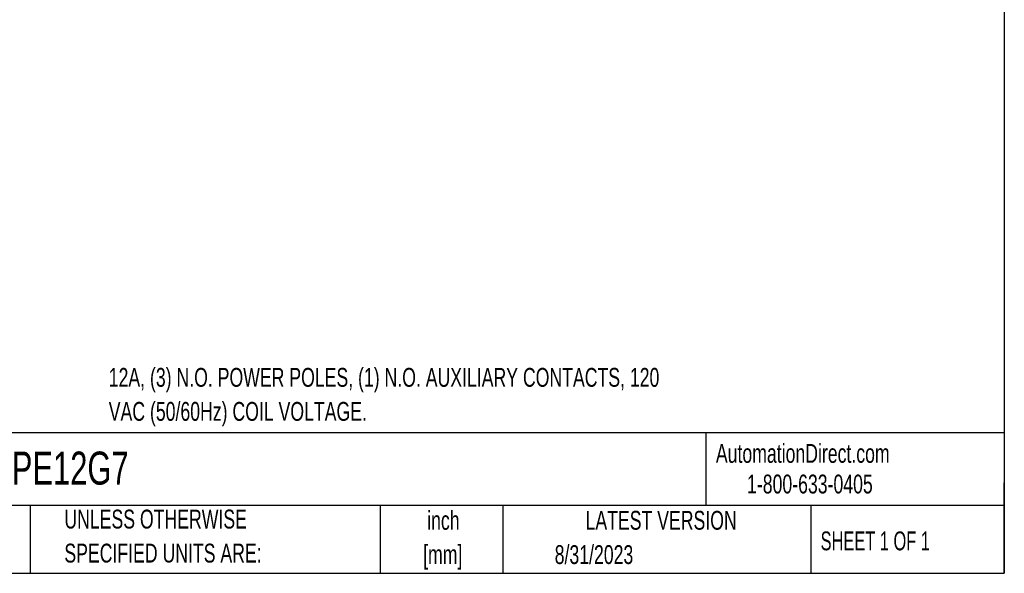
# Model space of a CAD drawing. Header units: inches. Extents: x 0.5 to 21.5, y 0.5 to 16.5.
# Tile 4 of 20: x 12.8 to 21.5, y 0.5 to 5.4. Entities that reach past the tile are written whole.
import ezdxf

# ---------------------------------------------------------------- set-up
doc = ezdxf.new("R2010")
doc.units = ezdxf.units.IN
doc.header["$LTSCALE"] = 2
doc.header["$MEASUREMENT"] = 0
doc.layers.add('TEXT', color=140, linetype='Continuous', lineweight=25)
doc.styles.add('SLDTEXTSTYLE0', font='TXT', dxfattribs={"width": 0.7})
doc.styles.add('SLDTEXTSTYLE1', font='TXT', dxfattribs={"width": 0.65})

# ---------------------------------------------------------------- blocks, each defined once
blk = doc.blocks.new('SW_NOTE_0')
at = {"layer": 'TEXT', "color": 0, "char_height": 0.166667, "attachment_point": 1, "style": 'SLDTEXTSTYLE0'}
for s, insert in [('12A, (3) N.O. POWER POLES, (1) N.O. AUXILIARY CONTACTS, 120', (0, 0.2148)), ('VAC (50/60Hz) COIL VOLTAGE.', (0, -0.0861))]:
    blk.add_mtext(s, dxfattribs=dict(at, insert=insert))
blk = doc.blocks.new('SW_NOTE_0_1')
at = {"layer": 'TEXT', "color": 0, "char_height": 0.16667, "attachment_point": 2, "style": 'SLDTEXTSTYLE0'}
for s, insert in [('inch', (0.25, 0.2148)), ('[mm]', (0.2444, -0.0861))]:
    blk.add_mtext(s, dxfattribs=dict(at, insert=insert))
blk = doc.blocks.new('SW_NOTE_0_2')
at = {"layer": 'TEXT', "color": 0, "char_height": 0.166667, "attachment_point": 1, "style": 'SLDTEXTSTYLE0'}
for s, insert in [('UNLESS OTHERWISE', (0, 0.2148)), ('SPECIFIED UNITS ARE:', (0, -0.0861))]:
    blk.add_mtext(s, dxfattribs=dict(at, insert=insert))

msp = doc.modelspace()

# ---------------------------------------------------------------- linework, layer by layer
at = {"layer": 'TEXT'}
for p, q in [((21.5, 16.5), (21.5, 0.5)), ((21.5, 1.7422), (0.5, 1.7422)), ((18.8642, 1.7422), (18.8642, 1.1)), ((21.5, 0.5), (21.5, 1.3)), ((21.5, 1.1), (0.5, 1.1)), ((12.8961, 1.1), (12.8961, 0.5)), ((15.9862, 1.1), (15.9862, 0.5)), ((17.0718, 1.1), (17.0718, 0.5)), ((19.7912, 1.1), (19.7912, 0.5)), ((0.5, 0.5), (21.5, 0.5))]:
    msp.add_line(p, q, dxfattribs=at)

# ---------------------------------------------------------------- block references
for name, p in [('SW_NOTE_0', (13.5895, 2.1014)), ('SW_NOTE_0_2', (13.1975, 0.8482)), ('SW_NOTE_0_1', (16.2952, 0.8365))]:
    msp.add_blockref(name, p, dxfattribs=at)

# ---------------------------------------------------------------- texts
for s, insert, char_height, attachment_point, style in [('AutomationDirect.com', (18.9524, 1.6438), 0.166667, 1, 'SLDTEXTSTYLE0'), ('DPE12G7', (12.536, 1.5763), 0.29167, 1, 'SLDTEXTSTYLE0'), ('1-800-633-0405', (19.2277, 1.373), 0.166667, 1, 'SLDTEXTSTYLE0'), ('LATEST VERSION', (18.4687, 1.0523), 0.166667, 2, 'SLDTEXTSTYLE0'), ('SHEET 1 OF 1', (19.8773, 0.8702), 0.166667, 1, 'SLDTEXTSTYLE1'), ('8/31/2023', (17.5286, 0.7491), 0.16667, 1, 'SLDTEXTSTYLE0')]:
    msp.add_mtext(s, dxfattribs=dict(at, insert=insert, char_height=char_height, attachment_point=attachment_point, style=style))

doc.saveas('drawing.dxf')
